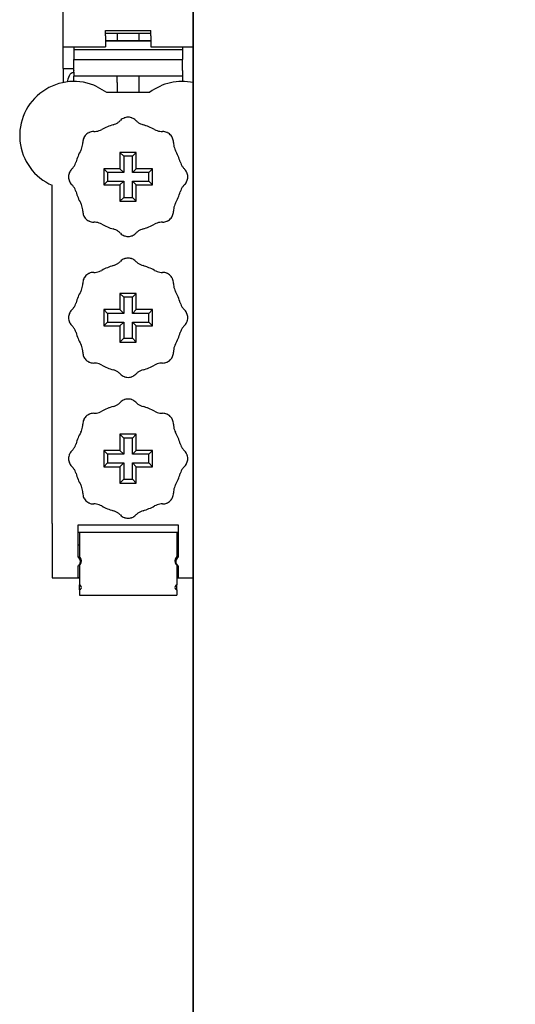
# Model space of a CAD drawing. Extents: x 213 to 948, y 153 to 704.
# Tile 15 of 62: x 437 to 446, y 278 to 296. Entities that reach past the tile are written whole.
import ezdxf

# ---------------------------------------------------------------- set-up
doc = ezdxf.new("R2010")
doc.units = 0
doc.header["$LTSCALE"] = 65.395
doc.header["$MEASUREMENT"] = 0
doc.layers.get('0').update_dxf_attribs({"linetype": 'CONTINUOUS'})
for name, color, linetype in [('133-357613_DXF_DIMENSION', 7, 'CONTINUOUS'), ('133-358092_DXF_CONTINUOUS_LINE', 7, 'CONTINUOUS'), ('59-273163_DXF_CONTINUOUS_LINE', 7, 'CONTINUOUS'), ('59-273165_DXF_CONTINUOUS_LINE', 7, 'CONTINUOUS'), ('59-273170_DXF_CONTINUOUS_LINE', 7, 'CONTINUOUS')]:
    doc.layers.add(name, color=color, linetype=linetype)
doc.styles.get("Standard").update_dxf_attribs({"font": 'txt', "width": 0.7})
doc.dimstyles.get("Standard").update_dxf_attribs({"dimtxt": 0.18, "dimasz": 0.18, "dimexe": 0.18, "dimexo": 0.0625, "dimgap": 0.09, "dimtad": 0, "dimtih": 1, "dimtoh": 1, "dimdec": 4, "dimzin": 0, "dimdsep": 46, "dimtxsty": 'Standard', "dimcen": 0.09, "dimadec": 0, "dimazin": 0, "dimtfac": 1, "dimtdec": 4, "dimtofl": 0, "dimtmove": 0, "dimatfit": 3, "dimfxl": 1, "dimtolj": 1, "dimtzin": 0, "dimarcsym": 0})

# ---------------------------------------------------------------- blocks, each defined once
blk = doc.blocks.new('_FILLED')
at = {"color": 0, "linetype": 'ByBlock'}
blk.add_solid([(0, 0), (-1, 0.1429), (-1, -0.1429)], dxfattribs=at)
blk = doc.blocks.new('*D1')
at = {"layer": '133-357613_DXF_DIMENSION', "color": 2, "linetype": 'Continuous', "transparency": 16777216}
for p, q in [((440.364, 311.435), (440.364, 321.933)), ((472.904, 277.935), (472.904, 321.933)), ((440.364, 319.933), (456.634, 319.933)), ((472.904, 319.933), (456.634, 319.933))]:
    blk.add_line(p, q, dxfattribs=at)
at = {"layer": '133-357613_DXF_DIMENSION', "color": 2, "linetype": 'Continuous', "transparency": 16777216, "xscale": 3.5, "yscale": 3.5, "zscale": 3.5, "rotation": 180}
blk.add_blockref('_FILLED', (440.364, 319.933), dxfattribs=at)
at = {"layer": '133-357613_DXF_DIMENSION', "color": 2, "linetype": 'Continuous', "transparency": 16777216, "xscale": 3.5, "yscale": 3.5, "zscale": 3.5}
blk.add_blockref('_FILLED', (472.904, 319.933), dxfattribs=at)
at = {"layer": '133-357613_DXF_DIMENSION', "color": 5, "linetype": 'Continuous', "transparency": 16777216, "width": 0.7}
blk.add_text('162.7', height=2.5, dxfattribs=at).set_placement((452.259, 320.558))

msp = doc.modelspace()

# ---------------------------------------------------------------- linework, layer by layer
at = {"layer": '133-358092_DXF_CONTINUOUS_LINE', "color": 3, "linetype": 'Continuous'}
for p, q in [((440.1636, 178.57483), (440.1636, 308.57483)), ((440.1636, 308.57483), (440.1636, 178.57483))]:
    msp.add_line(p, q, dxfattribs=at)
at = {"layer": '59-273163_DXF_CONTINUOUS_LINE', "color": 7, "linetype": 'Continuous'}
for p, q in [((438.8136, 293.62483), (438.88359, 293.55484)), ((439.1136, 293.62483), (438.8136, 293.62483)), ((438.8136, 293.62483), (438.8136, 293.32483)), ((438.88359, 293.55484), (438.88359, 293.25484)), ((439.04361, 293.55484), (438.88359, 293.55484)), ((439.1136, 293.62483), (439.04361, 293.55484)), ((439.04361, 293.25484), (439.04361, 293.55484)), ((439.1136, 293.32483), (439.1136, 293.62483)), ((438.5136, 293.32483), (438.58359, 293.25484)), ((438.8136, 293.32483), (438.5136, 293.32483)), ((438.5136, 293.32483), (438.5136, 293.02483)), ((438.8136, 293.32483), (438.88359, 293.25484)), ((439.1136, 293.32483), (439.04361, 293.25484)), ((439.4136, 293.32483), (439.1136, 293.32483)), ((439.4136, 293.32483), (439.34361, 293.25484)), ((439.4136, 293.02483), (439.4136, 293.32483)), ((438.5136, 293.02483), (438.58359, 293.09482)), ((438.58359, 293.25484), (438.58359, 293.09482)), ((438.88359, 293.25484), (438.58359, 293.25484)), ((438.58359, 293.09482), (438.88359, 293.09482)), ((438.8136, 293.02483), (438.88359, 293.09482)), ((438.88359, 293.09482), (438.88359, 292.79482)), ((439.34361, 293.25484), (439.04361, 293.25484)), ((439.04361, 293.09482), (439.34361, 293.09482)), ((439.04361, 292.79482), (439.04361, 293.09482)), ((439.1136, 293.02483), (439.04361, 293.09482)), ((439.34361, 293.09482), (439.34361, 293.25484)), ((439.4136, 293.02483), (439.34361, 293.09482)), ((438.5136, 293.02483), (438.8136, 293.02483)), ((438.8136, 293.02483), (438.8136, 292.72483)), ((439.1136, 292.72483), (439.1136, 293.02483)), ((439.1136, 293.02483), (439.4136, 293.02483)), ((438.8136, 292.72483), (438.88359, 292.79482)), ((438.8136, 292.72483), (439.1136, 292.72483)), ((438.88359, 292.79482), (439.04361, 292.79482)), ((439.1136, 292.72483), (439.04361, 292.79482)), ((438.8136, 291.02483), (438.88359, 290.95484)), ((439.1136, 291.02483), (438.8136, 291.02483)), ((438.8136, 291.02483), (438.8136, 290.72483)), ((438.88359, 290.95484), (438.88359, 290.65484)), ((439.04361, 290.95484), (438.88359, 290.95484)), ((439.1136, 291.02483), (439.04361, 290.95484)), ((439.04361, 290.65484), (439.04361, 290.95484)), ((439.1136, 290.72483), (439.1136, 291.02483)), ((438.5136, 290.72483), (438.58359, 290.65484)), ((438.8136, 290.72483), (438.5136, 290.72483)), ((438.5136, 290.72483), (438.5136, 290.42483)), ((438.8136, 290.72483), (438.88359, 290.65484)), ((439.1136, 290.72483), (439.04361, 290.65484)), ((439.4136, 290.72483), (439.1136, 290.72483)), ((439.4136, 290.72483), (439.34361, 290.65484)), ((439.4136, 290.42483), (439.4136, 290.72483)), ((438.58359, 290.65484), (438.58359, 290.49482)), ((438.88359, 290.65484), (438.58359, 290.65484)), ((439.34361, 290.65484), (439.04361, 290.65484)), ((439.34361, 290.49482), (439.34361, 290.65484)), ((438.5136, 290.42483), (438.58359, 290.49482)), ((438.5136, 290.42483), (438.8136, 290.42483)), ((438.58359, 290.49482), (438.88359, 290.49482)), ((438.8136, 290.42483), (438.88359, 290.49482)), ((438.8136, 290.42483), (438.8136, 290.12483)), ((438.88359, 290.49482), (438.88359, 290.19482)), ((439.04361, 290.49482), (439.34361, 290.49482)), ((439.04361, 290.19482), (439.04361, 290.49482)), ((439.1136, 290.42483), (439.04361, 290.49482)), ((439.1136, 290.12483), (439.1136, 290.42483)), ((439.1136, 290.42483), (439.4136, 290.42483)), ((439.4136, 290.42483), (439.34361, 290.49482)), ((438.8136, 290.12483), (438.88359, 290.19482)), ((438.88359, 290.19482), (439.04361, 290.19482)), ((439.1136, 290.12483), (439.04361, 290.19482)), ((438.8136, 290.12483), (439.1136, 290.12483)), ((438.8136, 288.42483), (438.88359, 288.35484)), ((439.1136, 288.42483), (438.8136, 288.42483)), ((438.8136, 288.42483), (438.8136, 288.12483)), ((439.1136, 288.42483), (439.04361, 288.35484)), ((439.1136, 288.12483), (439.1136, 288.42483)), ((438.88359, 288.35484), (438.88359, 288.05484)), ((439.04361, 288.35484), (438.88359, 288.35484)), ((439.04361, 288.05484), (439.04361, 288.35484)), ((438.5136, 288.12483), (438.58359, 288.05484)), ((438.8136, 288.12483), (438.5136, 288.12483)), ((438.5136, 288.12483), (438.5136, 287.82483)), ((438.58359, 288.05484), (438.58359, 287.89482)), ((438.88359, 288.05484), (438.58359, 288.05484)), ((438.8136, 288.12483), (438.88359, 288.05484)), ((439.1136, 288.12483), (439.04361, 288.05484)), ((439.34361, 288.05484), (439.04361, 288.05484)), ((439.4136, 288.12483), (439.1136, 288.12483)), ((439.4136, 288.12483), (439.34361, 288.05484)), ((439.34361, 287.89482), (439.34361, 288.05484)), ((439.4136, 287.82483), (439.4136, 288.12483)), ((438.5136, 287.82483), (438.58359, 287.89482)), ((438.5136, 287.82483), (438.8136, 287.82483)), ((438.58359, 287.89482), (438.88359, 287.89482)), ((438.8136, 287.82483), (438.88359, 287.89482)), ((438.8136, 287.82483), (438.8136, 287.52483)), ((438.88359, 287.89482), (438.88359, 287.59482)), ((439.04361, 287.89482), (439.34361, 287.89482)), ((439.04361, 287.59482), (439.04361, 287.89482)), ((439.1136, 287.82483), (439.04361, 287.89482)), ((439.1136, 287.52483), (439.1136, 287.82483)), ((439.1136, 287.82483), (439.4136, 287.82483)), ((439.4136, 287.82483), (439.34361, 287.89482)), ((438.8136, 287.52483), (438.88359, 287.59482)), ((438.8136, 287.52483), (439.1136, 287.52483)), ((438.88359, 287.59482), (439.04361, 287.59482)), ((439.1136, 287.52483), (439.04361, 287.59482))]:
    msp.add_line(p, q, dxfattribs=at)
for centre, radius, start, end in [((438.60653, 294.42483), 0.3, 295.81846, 305.696943), ((438.60653, 294.42483), 0.3, 305.696943, 315.572996), ((438.9636, 294.07483), 0.2, 122.55156, 135.572996), ((438.9636, 294.07483), 0.2, 111.69753, 122.55155), ((438.9636, 294.07483), 0.2, 111.697641, 122.55156), ((438.9636, 294.07483), 0.2, 109.531166, 111.69753), ((438.9636, 294.07483), 0.2, 109.531168, 111.697641), ((438.9636, 294.07483), 0.2, 107.930339, 109.531166), ((438.9636, 294.07483), 0.2, 107.930417, 109.531168), ((438.9636, 294.07483), 0.2, 96.509588, 107.930339), ((438.9636, 294.07483), 0.2, 96.509602, 107.930417), ((438.9636, 294.07483), 0.2, 83.490445, 96.509588), ((438.9636, 294.07483), 0.2, 83.49043, 96.509602), ((438.9636, 294.07483), 0.2, 72.169748, 83.490445), ((438.9636, 294.07483), 0.2, 72.169666, 83.49043), ((438.9636, 294.07483), 0.2, 70.468847, 72.169748), ((438.9636, 294.07483), 0.2, 70.468845, 72.169666), ((438.9636, 294.07483), 0.2, 68.184726, 70.468847), ((438.9636, 294.07483), 0.2, 68.18461, 70.468845), ((438.9636, 294.07483), 0.2, 57.448466, 68.18461), ((438.9636, 294.07483), 0.2, 44.427004, 57.448477), ((438.9636, 294.07483), 0.2, 44.427004, 57.448466), ((439.32067, 294.42483), 0.3, 224.427004, 234.303049), ((439.32067, 294.42483), 0.3, 224.427004, 234.303057), ((439.32067, 294.42483), 0.3, 234.303049, 244.181547), ((439.32067, 294.42483), 0.3, 234.303057, 244.18154), ((438.3272, 293.81123), 0.2, 115.468847, 117.169748), ((438.3272, 293.81123), 0.2, 115.468845, 117.169666), ((438.3272, 293.81123), 0.2, 113.184725, 115.468847), ((438.3272, 293.81123), 0.2, 113.18461, 115.468845), ((438.3272, 293.81123), 0.2, 102.448477, 113.184725), ((438.3272, 293.81123), 0.2, 102.448466, 113.18461), ((438.3272, 293.81123), 0.2, 89.427004, 102.448477), ((438.3272, 293.81123), 0.2, 89.427004, 102.448466), ((438.33221, 294.3112), 0.3, 269.427004, 279.303049), ((438.33221, 294.3112), 0.3, 269.427004, 279.303057), ((438.33221, 294.3112), 0.3, 279.303049, 289.181547), ((438.33221, 294.3112), 0.3, 279.303057, 289.18154), ((438.33221, 294.3112), 0.3, 289.181547, 299.057631), ((438.33221, 294.3112), 0.3, 289.18154, 299.057631), ((438.9636, 293.17483), 1, 112.499995, 119.057631), ((438.9636, 293.17483), 1, 112.499995, 119.057631), ((438.9636, 293.17483), 1, 105.942369, 112.499995), ((438.60653, 294.42483), 0.3, 285.942369, 295.81846), ((439.32067, 294.42483), 0.3, 244.181547, 254.057631), ((439.32067, 294.42483), 0.3, 244.18154, 254.057631), ((438.9636, 293.17483), 1, 67.499845, 74.057631), ((438.9636, 293.17483), 1, 67.499846, 74.057631), ((438.9636, 293.17483), 1, 60.942369, 67.499845), ((438.9636, 293.17483), 1, 60.942369, 67.499846), ((439.595, 294.3112), 0.3, 240.942369, 250.81846), ((439.595, 294.3112), 0.3, 250.81846, 260.696943), ((439.595, 294.3112), 0.3, 260.696943, 270.572996), ((439.6, 293.81123), 0.2, 77.55155, 90.572996), ((439.6, 293.81123), 0.2, 77.55156, 90.572996), ((439.6, 293.81123), 0.2, 66.697529, 77.55155), ((439.6, 293.81123), 0.2, 66.69764, 77.55156), ((439.6, 293.81123), 0.2, 64.531166, 66.697529), ((439.6, 293.81123), 0.2, 64.531168, 66.69764), ((439.6, 293.81123), 0.2, 62.930417, 64.531168), ((437.82723, 293.80623), 0.3, 350.696943, 0.572996), ((438.3272, 293.81123), 0.2, 167.55156, 180.572996), ((438.3272, 293.81123), 0.2, 156.697529, 167.55155), ((438.3272, 293.81123), 0.2, 156.69764, 167.55156), ((438.3272, 293.81123), 0.2, 154.531168, 156.69764), ((438.3272, 293.81123), 0.2, 152.930417, 154.531168), ((438.3272, 293.81123), 0.2, 141.509602, 152.930417), ((438.3272, 293.81123), 0.2, 128.49043, 141.509602), ((438.3272, 293.81123), 0.2, 117.169666, 128.49043), ((439.6, 293.81123), 0.2, 51.509602, 62.930417), ((439.6, 293.81123), 0.2, 38.490445, 51.509588), ((439.6, 293.81123), 0.2, 38.49043, 51.509602), ((439.6, 293.81123), 0.2, 27.169748, 38.490445), ((439.6, 293.81123), 0.2, 27.169666, 38.49043), ((439.6, 293.81123), 0.2, 25.468847, 27.169748), ((439.6, 293.81123), 0.2, 25.468845, 27.169666), ((439.6, 293.81123), 0.2, 23.18461, 25.468845), ((439.6, 293.81123), 0.2, 12.448466, 23.18461), ((439.6, 293.81123), 0.2, 359.427004, 12.448477), ((439.6, 293.81123), 0.2, 359.427004, 12.448466), ((440.09997, 293.80623), 0.3, 179.427004, 189.303049), ((440.09997, 293.80623), 0.3, 179.427004, 189.303057), ((438.9636, 293.17483), 1, 150.942369, 157.500005), ((437.82723, 293.80623), 0.3, 330.942369, 340.81846), ((437.82723, 293.80623), 0.3, 340.81846, 350.696943), ((440.09997, 293.80623), 0.3, 189.303049, 199.181547), ((440.09997, 293.80623), 0.3, 189.303057, 199.18154), ((440.09997, 293.80623), 0.3, 199.181547, 209.057631), ((440.09997, 293.80623), 0.3, 199.18154, 209.057631), ((438.9636, 293.17483), 1, 22.500551, 29.057631), ((438.9636, 293.17483), 1, 22.500549, 29.057631), ((437.7136, 293.5319), 0.3, 334.181547, 344.057631), ((437.7136, 293.5319), 0.3, 334.18154, 344.057631), ((438.9636, 293.17483), 1, 157.500005, 164.057631), ((438.9636, 293.17483), 1, 15.942369, 22.500551), ((438.9636, 293.17483), 1, 15.942369, 22.500549), ((440.2136, 293.5319), 0.3, 195.942369, 205.81846), ((438.0636, 293.17483), 0.2, 147.448466, 158.18461), ((438.0636, 293.17483), 0.2, 134.427004, 147.448466), ((437.7136, 293.5319), 0.3, 314.427004, 324.303049), ((437.7136, 293.5319), 0.3, 314.427004, 324.303057), ((437.7136, 293.5319), 0.3, 324.303049, 334.181547), ((437.7136, 293.5319), 0.3, 324.303057, 334.18154), ((440.2136, 293.5319), 0.3, 205.81846, 215.696943), ((440.2136, 293.5319), 0.3, 215.696943, 225.572996), ((439.8636, 293.17483), 0.2, 32.55155, 45.572996), ((439.8636, 293.17483), 0.2, 32.55156, 45.572996), ((439.8636, 293.17483), 0.2, 21.69753, 32.55155), ((439.8636, 293.17483), 0.2, 21.697641, 32.55156), ((438.0636, 293.17483), 0.2, 173.49043, 186.509602), ((438.0636, 293.17483), 0.2, 162.169666, 173.49043), ((438.0636, 293.17483), 0.2, 186.509602, 197.930417), ((438.0636, 293.17483), 0.2, 160.468845, 162.169666), ((438.0636, 293.17483), 0.2, 197.930417, 199.531168), ((438.0636, 293.17483), 0.2, 158.184726, 160.468847), ((438.0636, 293.17483), 0.2, 158.18461, 160.468845), ((438.0636, 293.17483), 0.2, 199.531166, 201.69753), ((438.0636, 293.17483), 0.2, 199.531168, 201.697641), ((438.0636, 293.17483), 0.2, 201.697641, 212.55156), ((439.8636, 293.17483), 0.2, 327.448466, 338.18461), ((439.8636, 293.17483), 0.2, 338.184726, 340.468847), ((439.8636, 293.17483), 0.2, 338.18461, 340.468845), ((439.8636, 293.17483), 0.2, 19.531166, 21.69753), ((439.8636, 293.17483), 0.2, 19.531168, 21.697641), ((439.8636, 293.17483), 0.2, 17.930339, 19.531166), ((439.8636, 293.17483), 0.2, 17.930417, 19.531168), ((439.8636, 293.17483), 0.2, 340.468847, 342.169748), ((439.8636, 293.17483), 0.2, 340.468845, 342.169666), ((439.8636, 293.17483), 0.2, 6.509588, 17.930339), ((439.8636, 293.17483), 0.2, 6.509602, 17.930417), ((439.8636, 293.17483), 0.2, 342.169748, 353.490445), ((439.8636, 293.17483), 0.2, 342.169666, 353.49043), ((439.8636, 293.17483), 0.2, 353.490445, 6.509588), ((439.8636, 293.17483), 0.2, 353.49043, 6.509602), ((438.0636, 293.17483), 0.2, 212.55156, 225.572996), ((437.7136, 292.81776), 0.3, 35.696943, 45.572996), ((437.7136, 292.81776), 0.3, 25.81846, 35.696943), ((437.7136, 292.81776), 0.3, 15.942369, 25.81846), ((440.2136, 292.81776), 0.3, 154.181547, 164.057631), ((440.2136, 292.81776), 0.3, 154.18154, 164.057631), ((440.2136, 292.81776), 0.3, 144.303049, 154.181547), ((440.2136, 292.81776), 0.3, 144.303057, 154.18154), ((440.2136, 292.81776), 0.3, 134.427004, 144.303049), ((440.2136, 292.81776), 0.3, 134.427004, 144.303057), ((439.8636, 293.17483), 0.2, 314.427004, 327.448466), ((438.9636, 293.17483), 1, 195.942369, 202.500157), ((438.9636, 293.17483), 1, 202.500157, 209.057631), ((438.9636, 293.17483), 1, 330.942369, 337.405487), ((438.9636, 293.17483), 1, 330.942369, 337.40339), ((438.9636, 293.17483), 1, 337.40339, 344.057631), ((438.9636, 293.17483), 1, 337.405487, 344.057631), ((437.82723, 292.54344), 0.3, 19.181547, 29.057631), ((437.82723, 292.54344), 0.3, 19.18154, 29.057631), ((437.82723, 292.54344), 0.3, 9.303049, 19.181547), ((437.82723, 292.54344), 0.3, 9.303057, 19.18154), ((437.82723, 292.54344), 0.3, 359.427004, 9.303049), ((437.82723, 292.54344), 0.3, 359.427004, 9.303057), ((438.3272, 292.53844), 0.2, 179.427004, 192.448466), ((439.6, 292.53844), 0.2, 347.55156, 0.572996), ((440.09997, 292.54344), 0.3, 170.696943, 180.572996), ((440.09997, 292.54344), 0.3, 160.81846, 170.696943), ((440.09997, 292.54344), 0.3, 150.942369, 160.81846), ((438.3272, 292.53844), 0.2, 192.448466, 203.18461), ((438.3272, 292.53844), 0.2, 203.18461, 205.468845), ((438.3272, 292.53844), 0.2, 205.468845, 207.169666), ((438.3272, 292.53844), 0.2, 207.169666, 218.49043), ((438.3272, 292.53844), 0.2, 218.49043, 231.509602), ((438.3272, 292.53844), 0.2, 231.509602, 242.930417), ((438.3272, 292.53844), 0.2, 242.930417, 244.531168), ((438.3272, 292.53844), 0.2, 244.531168, 246.69764), ((439.6, 292.53844), 0.2, 293.184725, 295.468847), ((439.6, 292.53844), 0.2, 293.18461, 295.468845), ((439.6, 292.53844), 0.2, 295.468845, 297.169666), ((439.6, 292.53844), 0.2, 297.169666, 308.49043), ((439.6, 292.53844), 0.2, 308.490445, 321.509588), ((439.6, 292.53844), 0.2, 308.49043, 321.509602), ((439.6, 292.53844), 0.2, 321.509602, 332.930417), ((439.6, 292.53844), 0.2, 332.930338, 334.531166), ((439.6, 292.53844), 0.2, 332.930417, 334.531168), ((439.6, 292.53844), 0.2, 334.531166, 336.697529), ((439.6, 292.53844), 0.2, 334.531168, 336.69764), ((439.6, 292.53844), 0.2, 336.697529, 347.55155), ((439.6, 292.53844), 0.2, 336.69764, 347.55156), ((438.3272, 292.53844), 0.2, 246.69764, 257.55156), ((438.3272, 292.53844), 0.2, 257.55156, 270.572996), ((438.33221, 292.03846), 0.3, 80.696943, 90.572996), ((438.33221, 292.03846), 0.3, 70.81846, 80.696943), ((438.33221, 292.03846), 0.3, 60.942369, 70.81846), ((438.9636, 293.17483), 1, 240.942369, 247.499479), ((438.9636, 293.17483), 1, 240.942369, 247.499481), ((438.9636, 293.17483), 1, 247.499481, 254.057631), ((438.60653, 291.92483), 0.3, 64.181547, 74.057631), ((438.60653, 291.92483), 0.3, 64.18154, 74.057631), ((438.60653, 291.92483), 0.3, 54.303049, 64.181547), ((438.60653, 291.92483), 0.3, 54.303057, 64.18154), ((439.32067, 291.92483), 0.3, 115.81846, 125.696943), ((439.32067, 291.92483), 0.3, 105.942369, 115.81846), ((438.9636, 293.17483), 1, 285.942369, 292.596544), ((438.9636, 293.17483), 1, 285.942369, 292.59445), ((438.9636, 293.17483), 1, 292.596544, 299.057631), ((439.595, 292.03846), 0.3, 109.181547, 119.057631), ((439.595, 292.03846), 0.3, 109.18154, 119.057631), ((439.595, 292.03846), 0.3, 99.303049, 109.181547), ((439.595, 292.03846), 0.3, 99.303057, 109.18154), ((439.595, 292.03846), 0.3, 89.427004, 99.303049), ((439.595, 292.03846), 0.3, 89.427004, 99.303057), ((439.6, 292.53844), 0.2, 269.427004, 282.448466), ((439.6, 292.53844), 0.2, 282.448466, 293.18461), ((438.60653, 291.92483), 0.3, 44.427004, 54.303049), ((438.60653, 291.92483), 0.3, 44.427004, 54.303057), ((438.9636, 292.27483), 0.2, 224.427004, 237.448466), ((438.9636, 292.27483), 0.2, 237.448466, 248.18461), ((438.9636, 292.27483), 0.2, 248.18461, 250.468845), ((438.9636, 292.27483), 0.2, 250.468845, 252.169666), ((438.9636, 292.27483), 0.2, 252.169666, 263.49043), ((438.9636, 292.27483), 0.2, 263.490445, 276.509588), ((438.9636, 292.27483), 0.2, 263.49043, 276.509602), ((438.9636, 292.27483), 0.2, 276.509588, 287.930339), ((438.9636, 292.27483), 0.2, 276.509602, 287.930417), ((438.9636, 292.27483), 0.2, 287.930339, 289.531166), ((438.9636, 292.27483), 0.2, 287.930417, 289.531168), ((438.9636, 292.27483), 0.2, 289.531166, 291.69753), ((438.9636, 292.27483), 0.2, 289.531168, 291.697641), ((438.9636, 292.27483), 0.2, 291.69753, 302.55155), ((438.9636, 292.27483), 0.2, 291.697641, 302.55156), ((438.9636, 292.27483), 0.2, 302.55155, 315.572996), ((438.9636, 292.27483), 0.2, 302.55156, 315.572996), ((439.32067, 291.92483), 0.3, 125.696943, 135.572996), ((438.9636, 291.47483), 0.2, 122.55156, 135.572996), ((438.9636, 291.47483), 0.2, 111.697641, 122.55156), ((438.9636, 291.47483), 0.2, 109.531166, 111.69753), ((438.9636, 291.47483), 0.2, 109.531168, 111.697641), ((438.9636, 291.47483), 0.2, 107.930339, 109.531166), ((438.9636, 291.47483), 0.2, 107.930417, 109.531168), ((438.9636, 291.47483), 0.2, 96.509588, 107.930339), ((438.9636, 291.47483), 0.2, 96.509602, 107.930417), ((438.9636, 291.47483), 0.2, 83.490445, 96.509588), ((438.9636, 291.47483), 0.2, 83.49043, 96.509602), ((438.9636, 291.47483), 0.2, 72.169748, 83.490445), ((438.9636, 291.47483), 0.2, 72.169666, 83.49043), ((438.9636, 291.47483), 0.2, 70.468847, 72.169748), ((438.9636, 291.47483), 0.2, 70.468845, 72.169666), ((438.9636, 291.47483), 0.2, 68.184726, 70.468847), ((438.9636, 291.47483), 0.2, 68.18461, 70.468845), ((438.9636, 291.47483), 0.2, 57.448466, 68.18461), ((438.9636, 291.47483), 0.2, 44.427004, 57.448477), ((438.9636, 291.47483), 0.2, 44.427004, 57.448466), ((438.33221, 291.7112), 0.3, 289.181547, 299.057631), ((438.33221, 291.7112), 0.3, 289.18154, 299.057631), ((438.9636, 290.57483), 1, 112.499995, 119.057631), ((438.9636, 290.57483), 1, 112.499995, 119.057631), ((438.9636, 290.57483), 1, 105.942369, 112.499995), ((438.60653, 291.82483), 0.3, 285.942369, 295.81846), ((438.60653, 291.82483), 0.3, 295.81846, 305.696943), ((438.60653, 291.82483), 0.3, 305.696943, 315.572996), ((439.32067, 291.82483), 0.3, 224.427004, 234.303049), ((439.32067, 291.82483), 0.3, 224.427004, 234.303057), ((439.32067, 291.82483), 0.3, 234.303049, 244.181547), ((439.32067, 291.82483), 0.3, 234.303057, 244.18154), ((439.32067, 291.82483), 0.3, 244.181547, 254.057631), ((439.32067, 291.82483), 0.3, 244.18154, 254.057631), ((438.9636, 290.57483), 1, 67.499845, 74.057631), ((438.9636, 290.57483), 1, 67.499846, 74.057631), ((438.9636, 290.57483), 1, 60.942369, 67.499845), ((438.9636, 290.57483), 1, 60.942369, 67.499846), ((439.595, 291.7112), 0.3, 240.942369, 250.81846), ((438.3272, 291.21123), 0.2, 156.697529, 167.55155), ((438.3272, 291.21123), 0.2, 156.69764, 167.55156), ((438.3272, 291.21123), 0.2, 154.531168, 156.69764), ((438.3272, 291.21123), 0.2, 152.930417, 154.531168), ((438.3272, 291.21123), 0.2, 141.509602, 152.930417), ((438.3272, 291.21123), 0.2, 128.49043, 141.509602), ((438.3272, 291.21123), 0.2, 117.169666, 128.49043), ((438.3272, 291.21123), 0.2, 115.468847, 117.169748), ((438.3272, 291.21123), 0.2, 115.468845, 117.169666), ((438.3272, 291.21123), 0.2, 113.184725, 115.468847), ((438.3272, 291.21123), 0.2, 113.18461, 115.468845), ((438.3272, 291.21123), 0.2, 102.448466, 113.18461), ((438.3272, 291.21123), 0.2, 89.427004, 102.448477), ((438.3272, 291.21123), 0.2, 89.427004, 102.448466), ((438.33221, 291.7112), 0.3, 269.427004, 279.303049), ((438.33221, 291.7112), 0.3, 269.427004, 279.303057), ((438.33221, 291.7112), 0.3, 279.303049, 289.181547), ((438.33221, 291.7112), 0.3, 279.303057, 289.18154), ((439.595, 291.7112), 0.3, 250.81846, 260.696943), ((439.595, 291.7112), 0.3, 260.696943, 270.572996), ((439.6, 291.21123), 0.2, 77.55155, 90.572996), ((439.6, 291.21123), 0.2, 77.55156, 90.572996), ((439.6, 291.21123), 0.2, 66.697529, 77.55155), ((439.6, 291.21123), 0.2, 66.69764, 77.55156), ((439.6, 291.21123), 0.2, 64.531168, 66.69764), ((439.6, 291.21123), 0.2, 62.930417, 64.531168), ((439.6, 291.21123), 0.2, 51.509602, 62.930417), ((439.6, 291.21123), 0.2, 38.490445, 51.509588), ((439.6, 291.21123), 0.2, 38.49043, 51.509602), ((439.6, 291.21123), 0.2, 27.169748, 38.490445), ((439.6, 291.21123), 0.2, 27.169666, 38.49043), ((439.6, 291.21123), 0.2, 25.468847, 27.169748), ((439.6, 291.21123), 0.2, 25.468845, 27.169666), ((439.6, 291.21123), 0.2, 23.18461, 25.468845), ((439.6, 291.21123), 0.2, 12.448466, 23.18461), ((437.82723, 291.20623), 0.3, 330.942369, 340.81846), ((437.82723, 291.20623), 0.3, 340.81846, 350.696943), ((437.82723, 291.20623), 0.3, 350.696943, 0.572996), ((438.3272, 291.21123), 0.2, 167.55156, 180.572996), ((439.6, 291.21123), 0.2, 359.427004, 12.448477), ((439.6, 291.21123), 0.2, 359.427004, 12.448466), ((440.09997, 291.20623), 0.3, 179.427004, 189.303049), ((440.09997, 291.20623), 0.3, 179.427004, 189.303057), ((440.09997, 291.20623), 0.3, 189.303049, 199.181547), ((440.09997, 291.20623), 0.3, 189.303057, 199.18154), ((440.09997, 291.20623), 0.3, 199.181547, 209.057631), ((440.09997, 291.20623), 0.3, 199.18154, 209.057631), ((438.9636, 290.57483), 1, 157.500005, 164.057631), ((438.9636, 290.57483), 1, 150.942369, 157.500005), ((438.9636, 290.57483), 1, 22.500551, 29.057631), ((438.9636, 290.57483), 1, 22.500549, 29.057631), ((438.9636, 290.57483), 1, 15.942369, 22.500551), ((438.9636, 290.57483), 1, 15.942369, 22.500549), ((437.7136, 290.9319), 0.3, 314.427004, 324.303049), ((437.7136, 290.9319), 0.3, 314.427004, 324.303057), ((437.7136, 290.9319), 0.3, 324.303049, 334.181547), ((437.7136, 290.9319), 0.3, 324.303057, 334.18154), ((437.7136, 290.9319), 0.3, 334.181547, 344.057631), ((437.7136, 290.9319), 0.3, 334.18154, 344.057631), ((440.2136, 290.9319), 0.3, 195.942369, 205.81846), ((440.2136, 290.9319), 0.3, 205.81846, 215.696943), ((440.2136, 290.9319), 0.3, 215.696943, 225.572996), ((438.0636, 290.57483), 0.2, 173.49043, 186.509602), ((438.0636, 290.57483), 0.2, 162.169666, 173.49043), ((438.0636, 290.57483), 0.2, 186.509602, 197.930417), ((438.0636, 290.57483), 0.2, 160.468845, 162.169666), ((438.0636, 290.57483), 0.2, 158.184726, 160.468847), ((438.0636, 290.57483), 0.2, 158.18461, 160.468845), ((438.0636, 290.57483), 0.2, 147.448466, 158.18461), ((438.0636, 290.57483), 0.2, 134.427004, 147.448466), ((439.8636, 290.57483), 0.2, 32.55155, 45.572996), ((439.8636, 290.57483), 0.2, 32.55156, 45.572996), ((439.8636, 290.57483), 0.2, 21.69753, 32.55155), ((439.8636, 290.57483), 0.2, 21.697641, 32.55156), ((439.8636, 290.57483), 0.2, 19.531166, 21.69753), ((439.8636, 290.57483), 0.2, 19.531168, 21.697641), ((439.8636, 290.57483), 0.2, 17.930339, 19.531166), ((439.8636, 290.57483), 0.2, 17.930417, 19.531168), ((439.8636, 290.57483), 0.2, 6.509588, 17.930339), ((439.8636, 290.57483), 0.2, 6.509602, 17.930417), ((439.8636, 290.57483), 0.2, 342.169748, 353.490445), ((439.8636, 290.57483), 0.2, 342.169666, 353.49043), ((439.8636, 290.57483), 0.2, 353.490445, 6.509588), ((439.8636, 290.57483), 0.2, 353.49043, 6.509602), ((438.0636, 290.57483), 0.2, 197.930417, 199.531168), ((438.0636, 290.57483), 0.2, 199.531166, 201.69753), ((438.0636, 290.57483), 0.2, 199.531168, 201.697641), ((438.0636, 290.57483), 0.2, 201.697641, 212.55156), ((438.0636, 290.57483), 0.2, 212.55156, 225.572996), ((437.7136, 290.21776), 0.3, 35.696943, 45.572996), ((437.7136, 290.21776), 0.3, 25.81846, 35.696943), ((440.2136, 290.21776), 0.3, 144.303049, 154.181547), ((440.2136, 290.21776), 0.3, 144.303057, 154.18154), ((440.2136, 290.21776), 0.3, 134.427004, 144.303049), ((440.2136, 290.21776), 0.3, 134.427004, 144.303057), ((439.8636, 290.57483), 0.2, 314.427004, 327.448466), ((439.8636, 290.57483), 0.2, 327.448466, 338.18461), ((439.8636, 290.57483), 0.2, 338.184726, 340.468847), ((439.8636, 290.57483), 0.2, 338.18461, 340.468845), ((439.8636, 290.57483), 0.2, 340.468847, 342.169748), ((439.8636, 290.57483), 0.2, 340.468845, 342.169666), ((437.7136, 290.21776), 0.3, 15.942369, 25.81846), ((438.9636, 290.57483), 1, 195.942369, 202.500157), ((438.9636, 290.57483), 1, 202.500157, 209.057631), ((438.9636, 290.57483), 1, 330.942369, 337.405487), ((438.9636, 290.57483), 1, 330.942369, 337.40339), ((438.9636, 290.57483), 1, 337.40339, 344.057631), ((438.9636, 290.57483), 1, 337.405487, 344.057631), ((440.2136, 290.21776), 0.3, 154.181547, 164.057631), ((440.2136, 290.21776), 0.3, 154.18154, 164.057631), ((437.82723, 289.94344), 0.3, 19.181547, 29.057631), ((437.82723, 289.94344), 0.3, 19.18154, 29.057631), ((437.82723, 289.94344), 0.3, 9.303049, 19.181547), ((437.82723, 289.94344), 0.3, 9.303057, 19.18154), ((440.09997, 289.94344), 0.3, 160.81846, 170.696943), ((440.09997, 289.94344), 0.3, 150.942369, 160.81846), ((437.82723, 289.94344), 0.3, 359.427004, 9.303049), ((437.82723, 289.94344), 0.3, 359.427004, 9.303057), ((438.3272, 289.93844), 0.2, 179.427004, 192.448466), ((438.3272, 289.93844), 0.2, 192.448466, 203.18461), ((438.3272, 289.93844), 0.2, 203.18461, 205.468845), ((438.3272, 289.93844), 0.2, 205.468845, 207.169666), ((438.3272, 289.93844), 0.2, 207.169666, 218.49043), ((438.3272, 289.93844), 0.2, 218.49043, 231.509602), ((439.6, 289.93844), 0.2, 308.490445, 321.509588), ((439.6, 289.93844), 0.2, 308.49043, 321.509602), ((439.6, 289.93844), 0.2, 321.509602, 332.930417), ((439.6, 289.93844), 0.2, 332.930338, 334.531166), ((439.6, 289.93844), 0.2, 332.930417, 334.531168), ((439.6, 289.93844), 0.2, 334.531166, 336.697529), ((439.6, 289.93844), 0.2, 334.531168, 336.69764), ((439.6, 289.93844), 0.2, 336.697529, 347.55155), ((439.6, 289.93844), 0.2, 336.69764, 347.55156), ((439.6, 289.93844), 0.2, 347.55156, 0.572996), ((440.09997, 289.94344), 0.3, 170.696943, 180.572996), ((438.3272, 289.93844), 0.2, 231.509602, 242.930417), ((438.3272, 289.93844), 0.2, 242.930417, 244.531168), ((438.3272, 289.93844), 0.2, 244.531168, 246.69764), ((438.3272, 289.93844), 0.2, 246.697529, 257.55155), ((438.3272, 289.93844), 0.2, 246.69764, 257.55156), ((438.3272, 289.93844), 0.2, 257.55156, 270.572996), ((438.33221, 289.43846), 0.3, 80.696943, 90.572996), ((438.33221, 289.43846), 0.3, 70.81846, 80.696943), ((438.33221, 289.43846), 0.3, 60.942369, 70.81846), ((438.9636, 290.57483), 1, 240.942369, 247.499479), ((438.9636, 290.57483), 1, 240.942369, 247.499481), ((438.9636, 290.57483), 1, 247.499481, 254.057631), ((438.9636, 290.57483), 1, 285.942369, 292.596544), ((438.9636, 290.57483), 1, 285.942369, 292.59445), ((438.9636, 290.57483), 1, 292.59445, 299.057631), ((438.9636, 290.57483), 1, 292.596544, 299.057631), ((439.595, 289.43846), 0.3, 109.181547, 119.057631), ((439.595, 289.43846), 0.3, 109.18154, 119.057631), ((439.595, 289.43846), 0.3, 99.303049, 109.181547), ((439.595, 289.43846), 0.3, 99.303057, 109.18154), ((439.595, 289.43846), 0.3, 89.427004, 99.303049), ((439.595, 289.43846), 0.3, 89.427004, 99.303057), ((439.6, 289.93844), 0.2, 269.427004, 282.448466), ((439.6, 289.93844), 0.2, 282.448466, 293.18461), ((439.6, 289.93844), 0.2, 293.184725, 295.468847), ((439.6, 289.93844), 0.2, 293.18461, 295.468845), ((439.6, 289.93844), 0.2, 295.468845, 297.169666), ((439.6, 289.93844), 0.2, 297.169666, 308.49043), ((438.60653, 289.32483), 0.3, 64.181547, 74.057631), ((438.60653, 289.32483), 0.3, 64.18154, 74.057631), ((438.60653, 289.32483), 0.3, 54.303049, 64.181547), ((438.60653, 289.32483), 0.3, 54.303057, 64.18154), ((438.60653, 289.32483), 0.3, 44.427004, 54.303049), ((438.60653, 289.32483), 0.3, 44.427004, 54.303057), ((438.9636, 289.67483), 0.2, 224.427004, 237.448466), ((438.9636, 289.67483), 0.2, 237.448466, 248.18461), ((438.9636, 289.67483), 0.2, 248.18461, 250.468845), ((438.9636, 289.67483), 0.2, 250.468845, 252.169666), ((438.9636, 289.67483), 0.2, 252.169748, 263.490445), ((438.9636, 289.67483), 0.2, 252.169666, 263.49043), ((438.9636, 289.67483), 0.2, 263.490445, 276.509588), ((438.9636, 289.67483), 0.2, 263.49043, 276.509602), ((438.9636, 289.67483), 0.2, 276.509588, 287.930339), ((438.9636, 289.67483), 0.2, 276.509602, 287.930417), ((438.9636, 289.67483), 0.2, 287.930339, 289.531166), ((438.9636, 289.67483), 0.2, 287.930417, 289.531168), ((438.9636, 289.67483), 0.2, 289.531166, 291.69753), ((438.9636, 289.67483), 0.2, 289.531168, 291.697641), ((438.9636, 289.67483), 0.2, 291.69753, 302.55155), ((438.9636, 289.67483), 0.2, 291.697641, 302.55156), ((438.9636, 289.67483), 0.2, 302.55155, 315.572996), ((438.9636, 289.67483), 0.2, 302.55156, 315.572996), ((439.32067, 289.32483), 0.3, 125.696943, 135.572996), ((439.32067, 289.32483), 0.3, 115.81846, 125.696943), ((439.32067, 289.32483), 0.3, 105.942369, 115.81846), ((438.9636, 287.97483), 1, 105.942369, 112.499995), ((438.60653, 289.22483), 0.3, 285.942369, 295.81846), ((438.60653, 289.22483), 0.3, 295.81846, 305.696943), ((438.60653, 289.22483), 0.3, 305.696943, 315.572996), ((438.9636, 288.87483), 0.2, 122.55156, 135.572996), ((438.9636, 288.87483), 0.2, 111.69753, 122.55155), ((438.9636, 288.87483), 0.2, 111.697641, 122.55156), ((438.9636, 288.87483), 0.2, 109.531166, 111.69753), ((438.9636, 288.87483), 0.2, 109.531168, 111.697641), ((438.9636, 288.87483), 0.2, 107.930339, 109.531166), ((438.9636, 288.87483), 0.2, 107.930417, 109.531168), ((438.9636, 288.87483), 0.2, 96.509588, 107.930339), ((438.9636, 288.87483), 0.2, 96.509602, 107.930417), ((438.9636, 288.87483), 0.2, 83.490445, 96.509588), ((438.9636, 288.87483), 0.2, 83.49043, 96.509602), ((438.9636, 288.87483), 0.2, 72.169748, 83.490445), ((438.9636, 288.87483), 0.2, 72.169666, 83.49043), ((438.9636, 288.87483), 0.2, 70.468847, 72.169748), ((438.9636, 288.87483), 0.2, 70.468845, 72.169666), ((438.9636, 288.87483), 0.2, 68.184726, 70.468847), ((438.9636, 288.87483), 0.2, 68.18461, 70.468845), ((438.9636, 288.87483), 0.2, 57.448477, 68.184726), ((438.9636, 288.87483), 0.2, 57.448466, 68.18461), ((438.9636, 288.87483), 0.2, 44.427004, 57.448477), ((438.9636, 288.87483), 0.2, 44.427004, 57.448466), ((439.32067, 289.22483), 0.3, 224.427004, 234.303049), ((439.32067, 289.22483), 0.3, 224.427004, 234.303057), ((439.32067, 289.22483), 0.3, 234.303049, 244.181547), ((439.32067, 289.22483), 0.3, 234.303057, 244.18154), ((439.32067, 289.22483), 0.3, 244.181547, 254.057631), ((439.32067, 289.22483), 0.3, 244.18154, 254.057631), ((438.9636, 287.97483), 1, 67.499845, 74.057631), ((438.9636, 287.97483), 1, 67.499846, 74.057631), ((438.3272, 288.61123), 0.2, 141.509602, 152.930417), ((438.3272, 288.61123), 0.2, 128.49043, 141.509602), ((438.3272, 288.61123), 0.2, 117.169666, 128.49043), ((438.3272, 288.61123), 0.2, 115.468847, 117.169748), ((438.3272, 288.61123), 0.2, 115.468845, 117.169666), ((438.3272, 288.61123), 0.2, 113.184725, 115.468847), ((438.3272, 288.61123), 0.2, 113.18461, 115.468845), ((438.3272, 288.61123), 0.2, 102.448477, 113.184725), ((438.3272, 288.61123), 0.2, 102.448466, 113.18461), ((438.3272, 288.61123), 0.2, 89.427004, 102.448477), ((438.3272, 288.61123), 0.2, 89.427004, 102.448466), ((438.33221, 289.1112), 0.3, 269.427004, 279.303049), ((438.33221, 289.1112), 0.3, 269.427004, 279.303057), ((438.33221, 289.1112), 0.3, 279.303049, 289.181547), ((438.33221, 289.1112), 0.3, 279.303057, 289.18154), ((438.33221, 289.1112), 0.3, 289.181547, 299.057631), ((438.33221, 289.1112), 0.3, 289.18154, 299.057631), ((438.9636, 287.97483), 1, 112.499995, 119.057631), ((438.9636, 287.97483), 1, 112.499995, 119.057631), ((438.9636, 287.97483), 1, 60.942369, 67.499845), ((438.9636, 287.97483), 1, 60.942369, 67.499846), ((439.595, 289.1112), 0.3, 240.942369, 250.81846), ((439.595, 289.1112), 0.3, 250.81846, 260.696943), ((439.595, 289.1112), 0.3, 260.696943, 270.572996), ((439.6, 288.61123), 0.2, 77.55155, 90.572996), ((439.6, 288.61123), 0.2, 77.55156, 90.572996), ((439.6, 288.61123), 0.2, 66.697529, 77.55155), ((439.6, 288.61123), 0.2, 66.69764, 77.55156), ((439.6, 288.61123), 0.2, 64.531166, 66.697529), ((439.6, 288.61123), 0.2, 64.531168, 66.69764), ((439.6, 288.61123), 0.2, 62.930417, 64.531168), ((439.6, 288.61123), 0.2, 51.509602, 62.930417), ((439.6, 288.61123), 0.2, 38.490445, 51.509588), ((439.6, 288.61123), 0.2, 38.49043, 51.509602), ((439.6, 288.61123), 0.2, 27.169748, 38.490445), ((439.6, 288.61123), 0.2, 27.169666, 38.49043), ((437.82723, 288.60623), 0.3, 340.81846, 350.696943), ((437.82723, 288.60623), 0.3, 350.696943, 0.572996), ((438.3272, 288.61123), 0.2, 167.55156, 180.572996), ((438.3272, 288.61123), 0.2, 156.697529, 167.55155), ((438.3272, 288.61123), 0.2, 156.69764, 167.55156), ((438.3272, 288.61123), 0.2, 154.531168, 156.69764), ((438.3272, 288.61123), 0.2, 152.930417, 154.531168), ((439.6, 288.61123), 0.2, 25.468847, 27.169748), ((439.6, 288.61123), 0.2, 25.468845, 27.169666), ((439.6, 288.61123), 0.2, 23.18461, 25.468845), ((439.6, 288.61123), 0.2, 12.448466, 23.18461), ((439.6, 288.61123), 0.2, 359.427004, 12.448477), ((439.6, 288.61123), 0.2, 359.427004, 12.448466), ((440.09997, 288.60623), 0.3, 179.427004, 189.303049), ((440.09997, 288.60623), 0.3, 179.427004, 189.303057), ((440.09997, 288.60623), 0.3, 189.303049, 199.181547), ((440.09997, 288.60623), 0.3, 189.303057, 199.18154), ((438.9636, 287.97483), 1, 150.942369, 157.500005), ((437.82723, 288.60623), 0.3, 330.942369, 340.81846), ((440.09997, 288.60623), 0.3, 199.181547, 209.057631), ((440.09997, 288.60623), 0.3, 199.18154, 209.057631), ((438.9636, 287.97483), 1, 22.500551, 29.057631), ((438.9636, 287.97483), 1, 22.500549, 29.057631), ((437.7136, 288.3319), 0.3, 324.303049, 334.181547), ((437.7136, 288.3319), 0.3, 324.303057, 334.18154), ((437.7136, 288.3319), 0.3, 334.181547, 344.057631), ((437.7136, 288.3319), 0.3, 334.18154, 344.057631), ((438.9636, 287.97483), 1, 157.500005, 164.057631), ((438.9636, 287.97483), 1, 15.942369, 22.500551), ((438.9636, 287.97483), 1, 15.942369, 22.500549), ((440.2136, 288.3319), 0.3, 195.942369, 205.81846), ((440.2136, 288.3319), 0.3, 205.81846, 215.696943), ((438.0636, 287.97483), 0.2, 173.49043, 186.509602), ((438.0636, 287.97483), 0.2, 162.169666, 173.49043), ((438.0636, 287.97483), 0.2, 160.468845, 162.169666), ((438.0636, 287.97483), 0.2, 158.184726, 160.468847), ((438.0636, 287.97483), 0.2, 158.18461, 160.468845), ((438.0636, 287.97483), 0.2, 147.448466, 158.18461), ((438.0636, 287.97483), 0.2, 134.427004, 147.448466), ((437.7136, 288.3319), 0.3, 314.427004, 324.303049), ((437.7136, 288.3319), 0.3, 314.427004, 324.303057), ((440.2136, 288.3319), 0.3, 215.696943, 225.572996), ((439.8636, 287.97483), 0.2, 32.55155, 45.572996), ((439.8636, 287.97483), 0.2, 32.55156, 45.572996), ((439.8636, 287.97483), 0.2, 21.69753, 32.55155), ((439.8636, 287.97483), 0.2, 21.697641, 32.55156), ((439.8636, 287.97483), 0.2, 19.531166, 21.69753), ((439.8636, 287.97483), 0.2, 19.531168, 21.697641), ((439.8636, 287.97483), 0.2, 17.930339, 19.531166), ((439.8636, 287.97483), 0.2, 17.930417, 19.531168), ((439.8636, 287.97483), 0.2, 6.509588, 17.930339), ((439.8636, 287.97483), 0.2, 6.509602, 17.930417), ((439.8636, 287.97483), 0.2, 353.490445, 6.509588), ((439.8636, 287.97483), 0.2, 353.49043, 6.509602), ((438.0636, 287.97483), 0.2, 186.509602, 197.930417), ((438.0636, 287.97483), 0.2, 197.930417, 199.531168), ((438.0636, 287.97483), 0.2, 199.531166, 201.69753), ((438.0636, 287.97483), 0.2, 199.531168, 201.697641), ((438.0636, 287.97483), 0.2, 201.697641, 212.55156), ((438.0636, 287.97483), 0.2, 212.55156, 225.572996), ((437.7136, 287.61776), 0.3, 35.696943, 45.572996), ((440.2136, 287.61776), 0.3, 134.427004, 144.303049), ((440.2136, 287.61776), 0.3, 134.427004, 144.303057), ((439.8636, 287.97483), 0.2, 314.427004, 327.448466), ((439.8636, 287.97483), 0.2, 327.448466, 338.18461), ((439.8636, 287.97483), 0.2, 338.184726, 340.468847), ((439.8636, 287.97483), 0.2, 338.18461, 340.468845), ((439.8636, 287.97483), 0.2, 340.468847, 342.169748), ((439.8636, 287.97483), 0.2, 340.468845, 342.169666), ((439.8636, 287.97483), 0.2, 342.169748, 353.490445), ((439.8636, 287.97483), 0.2, 342.169666, 353.49043), ((437.7136, 287.61776), 0.3, 25.81846, 35.696943), ((437.7136, 287.61776), 0.3, 15.942369, 25.81846), ((438.9636, 287.97483), 1, 195.942369, 202.500157), ((438.9636, 287.97483), 1, 337.40339, 344.057631), ((438.9636, 287.97483), 1, 337.405487, 344.057631), ((440.2136, 287.61776), 0.3, 154.181547, 164.057631), ((440.2136, 287.61776), 0.3, 154.18154, 164.057631), ((440.2136, 287.61776), 0.3, 144.303049, 154.181547), ((440.2136, 287.61776), 0.3, 144.303057, 154.18154), ((438.9636, 287.97483), 1, 202.500157, 209.057631), ((437.82723, 287.34344), 0.3, 19.181547, 29.057631), ((437.82723, 287.34344), 0.3, 19.18154, 29.057631), ((440.09997, 287.34344), 0.3, 150.942369, 160.81846), ((438.9636, 287.97483), 1, 330.942369, 337.405487), ((438.9636, 287.97483), 1, 330.942369, 337.40339), ((437.82723, 287.34344), 0.3, 9.303049, 19.181547), ((437.82723, 287.34344), 0.3, 9.303057, 19.18154), ((437.82723, 287.34344), 0.3, 359.427004, 9.303049), ((437.82723, 287.34344), 0.3, 359.427004, 9.303057), ((438.3272, 287.33844), 0.2, 179.427004, 192.448466), ((438.3272, 287.33844), 0.2, 192.448466, 203.18461), ((439.6, 287.33844), 0.2, 336.697529, 347.55155), ((439.6, 287.33844), 0.2, 336.69764, 347.55156), ((439.6, 287.33844), 0.2, 347.55156, 0.572996), ((440.09997, 287.34344), 0.3, 170.696943, 180.572996), ((440.09997, 287.34344), 0.3, 160.81846, 170.696943), ((438.3272, 287.33844), 0.2, 203.18461, 205.468845), ((438.3272, 287.33844), 0.2, 205.468845, 207.169666), ((438.3272, 287.33844), 0.2, 207.169666, 218.49043), ((438.3272, 287.33844), 0.2, 218.49043, 231.509602), ((438.3272, 287.33844), 0.2, 231.509602, 242.930417), ((438.3272, 287.33844), 0.2, 242.930417, 244.531168), ((438.3272, 287.33844), 0.2, 244.531168, 246.69764), ((438.3272, 287.33844), 0.2, 246.69764, 257.55156), ((438.3272, 287.33844), 0.2, 257.55156, 270.572996), ((438.33221, 286.83846), 0.3, 80.696943, 90.572996), ((438.33221, 286.83846), 0.3, 70.81846, 80.696943), ((438.33221, 286.83846), 0.3, 60.942369, 70.81846), ((438.9636, 287.97483), 1, 240.942369, 247.499481), ((438.9636, 287.97483), 1, 292.596544, 299.057631), ((439.595, 286.83846), 0.3, 109.181547, 119.057631), ((439.595, 286.83846), 0.3, 109.18154, 119.057631), ((439.595, 286.83846), 0.3, 99.303049, 109.181547), ((439.595, 286.83846), 0.3, 99.303057, 109.18154), ((439.595, 286.83846), 0.3, 89.427004, 99.303049), ((439.595, 286.83846), 0.3, 89.427004, 99.303057), ((439.6, 287.33844), 0.2, 269.427004, 282.448466), ((439.6, 287.33844), 0.2, 282.448466, 293.18461), ((439.6, 287.33844), 0.2, 293.184725, 295.468847), ((439.6, 287.33844), 0.2, 293.18461, 295.468845), ((439.6, 287.33844), 0.2, 295.468845, 297.169666), ((439.6, 287.33844), 0.2, 297.169666, 308.49043), ((439.6, 287.33844), 0.2, 308.490445, 321.509588), ((439.6, 287.33844), 0.2, 308.49043, 321.509602), ((439.6, 287.33844), 0.2, 321.509602, 332.930417), ((439.6, 287.33844), 0.2, 332.930338, 334.531166), ((439.6, 287.33844), 0.2, 332.930417, 334.531168), ((439.6, 287.33844), 0.2, 334.531166, 336.697529), ((439.6, 287.33844), 0.2, 334.531168, 336.69764), ((438.9636, 287.97483), 1, 247.499481, 254.057631), ((438.60653, 286.72483), 0.3, 64.181547, 74.057631), ((438.60653, 286.72483), 0.3, 64.18154, 74.057631), ((438.60653, 286.72483), 0.3, 54.303049, 64.181547), ((438.60653, 286.72483), 0.3, 54.303057, 64.18154), ((438.60653, 286.72483), 0.3, 44.427004, 54.303049), ((438.60653, 286.72483), 0.3, 44.427004, 54.303057), ((438.9636, 287.07483), 0.2, 224.427004, 237.448466), ((438.9636, 287.07483), 0.2, 237.448466, 248.18461), ((438.9636, 287.07483), 0.2, 291.69753, 302.55155), ((438.9636, 287.07483), 0.2, 291.697641, 302.55156), ((438.9636, 287.07483), 0.2, 302.55155, 315.572996), ((438.9636, 287.07483), 0.2, 302.55156, 315.572996), ((439.32067, 286.72483), 0.3, 125.696943, 135.572996), ((439.32067, 286.72483), 0.3, 115.81846, 125.696943), ((439.32067, 286.72483), 0.3, 105.942369, 115.81846), ((438.9636, 287.97483), 1, 285.942369, 292.596544), ((438.9636, 287.97483), 1, 285.942369, 292.59445), ((438.9636, 287.07483), 0.2, 248.18461, 250.468845), ((438.9636, 287.07483), 0.2, 250.468845, 252.169666), ((438.9636, 287.07483), 0.2, 252.169748, 263.490445), ((438.9636, 287.07483), 0.2, 252.169666, 263.49043), ((438.9636, 287.07483), 0.2, 263.490445, 276.509588), ((438.9636, 287.07483), 0.2, 263.49043, 276.509602), ((438.9636, 287.07483), 0.2, 276.509602, 287.930417), ((438.9636, 287.07483), 0.2, 287.930339, 289.531166), ((438.9636, 287.07483), 0.2, 287.930417, 289.531168), ((438.9636, 287.07483), 0.2, 289.531166, 291.69753), ((438.9636, 287.07483), 0.2, 289.531168, 291.697641)]:
    msp.add_arc(centre, radius, start, end, dxfattribs=at)
at = {"layer": '59-273165_DXF_CONTINUOUS_LINE', "color": 7, "linetype": 'Continuous'}
for p, q in [((438.5436, 295.69324), (439.3836, 295.69324)), ((438.5436, 295.68566), (439.3836, 295.68566)), ((437.9636, 295.57483), (437.9636, 295.52566)), ((437.9636, 295.52566), (437.9636, 295.3411)), ((437.9636, 295.52566), (439.9636, 295.52566)), ((439.9636, 295.57483), (439.9636, 295.52566)), ((439.9636, 295.52566), (439.9636, 295.3411)), ((437.9636, 295.2411), (437.9636, 295.3411)), ((437.9636, 295.3411), (439.9636, 295.3411)), ((439.9636, 295.2411), (439.9636, 295.3411)), ((437.9636, 295.17483), (437.9636, 295.2411)), ((437.9636, 295.13483), (437.9636, 295.17483)), ((437.9636, 295.13483), (437.9636, 295.13281)), ((439.9636, 295.13483), (439.9636, 295.2411)), ((439.9636, 295.13483), (439.9636, 295.03483)), ((437.9636, 294.93121), (437.9636, 295.03483)), ((438.7636, 295.03483), (437.9636, 295.03483)), ((439.1636, 295.03483), (438.7636, 295.03483)), ((438.7636, 294.9153), (438.7636, 295.03483)), ((439.1636, 295.03483), (438.7636, 295.03483)), ((438.7636, 294.9153), (438.7636, 294.73483)), ((439.1636, 295.03483), (439.1636, 294.9153)), ((439.9636, 295.03483), (439.1636, 295.03483)), ((439.1636, 294.9153), (439.1636, 294.73483)), ((439.9636, 295.03483), (439.9636, 294.93121)), ((438.39411, 294.83742), (438.5636, 294.73483)), ((438.5636, 294.73483), (438.7636, 294.73483)), ((438.7636, 294.73483), (439.1636, 294.73483)), ((439.1636, 294.73483), (439.3636, 294.73483)), ((437.5636, 286.77483), (437.5636, 293.01832)), ((437.5636, 286.77483), (437.5636, 285.77483)), ((438.0436, 286.15483), (438.0436, 286.75529)), ((438.0436, 286.75529), (439.8836, 286.75529)), ((439.8836, 286.75529), (439.8836, 286.15483)), ((438.0436, 286.61533), (439.8836, 286.61533)), ((438.0636, 286.37483), (438.0436, 286.37483)), ((439.8836, 286.37483), (439.8636, 286.37483)), ((438.0436, 285.77483), (438.0436, 285.99483)), ((439.8836, 285.99483), (439.8836, 285.77483)), ((437.5636, 285.77483), (438.0436, 285.77483)), ((438.0436, 285.77483), (438.0636, 285.77483)), ((438.0636, 285.77483), (438.0436, 285.77483)), ((439.8636, 285.77483), (439.8836, 285.77483)), ((439.8836, 285.77483), (439.8636, 285.77483)), ((439.8836, 285.77483), (440.1636, 285.77483))]:
    msp.add_line(p, q, dxfattribs=at)
for centre, radius, start, end in [((437.9636, 293.93483), 1, 64.500203, 246.421822), ((439.9636, 293.93483), 1, 78.418411, 126.869898), ((438.9636, 293.17483), 1, 68.346318, 69.858335), ((438.9636, 293.17483), 1, 290.141665, 291.653682), ((438.9636, 290.57483), 1, 110.141665, 111.653682), ((438.9636, 290.57483), 1, 68.346318, 69.858335), ((438.9636, 287.97483), 1, 110.141665, 111.653682), ((438.9636, 287.97483), 1, 68.346318, 69.858335), ((437.9836, 286.07483), 0.1, 306.869898, 53.130102), ((439.9436, 286.07483), 0.1, 126.869898, 233.130102)]:
    msp.add_arc(centre, radius, start, end, dxfattribs=at)
at = {"layer": '59-273170_DXF_CONTINUOUS_LINE', "color": 7, "linetype": 'Continuous'}
for p, q in [((437.7636, 295.77483), (437.7636, 296.37483)), ((438.5436, 295.82483), (438.5436, 295.87483)), ((438.5436, 295.87483), (439.3836, 295.87483)), ((438.5436, 295.82483), (438.7636, 295.82483)), ((438.5436, 295.77483), (438.5436, 295.82483)), ((438.7636, 295.82483), (438.7636, 295.69324)), ((438.7636, 295.82483), (439.1636, 295.82483)), ((439.1636, 295.82483), (439.1636, 295.69324)), ((439.1636, 295.82483), (439.3836, 295.82483)), ((439.3836, 295.77483), (439.3836, 295.87483)), ((437.7636, 295.57483), (437.7636, 295.77483)), ((438.5436, 295.77483), (438.5436, 295.57483)), ((439.3836, 295.77483), (439.3836, 295.57483)), ((437.7636, 295.57483), (438.5436, 295.57483)), ((437.7636, 295.17483), (437.7636, 295.57483)), ((439.3836, 295.57483), (440.1636, 295.57483)), ((437.7636, 295.17483), (437.7636, 295.10332)), ((437.7636, 295.17483), (437.9636, 295.17483)), ((437.7636, 295.10332), (437.7636, 294.91075)), ((437.95354, 295.10332), (437.9636, 295.10484)), ((437.9636, 295.10484), (437.9636, 295.13281)), ((437.9636, 295.10484), (437.9636, 295.03483)), ((438.0636, 286.61533), (438.0636, 286.37483)), ((439.8636, 286.61533), (439.8636, 286.37483)), ((438.0636, 286.37483), (438.0636, 286.16808)), ((439.8636, 286.37483), (439.8636, 286.16808)), ((438.0636, 286.15987), (438.0636, 286.16808)), ((438.0636, 286.00778), (438.0636, 285.99483)), ((438.10299, 286.08406), (438.1036, 286.08801)), ((439.8236, 286.08801), (439.82421, 286.08406)), ((439.8636, 286.15987), (439.8636, 286.16808)), ((439.8636, 286.00778), (439.8636, 285.99483)), ((438.0636, 285.99483), (438.0636, 285.76992)), ((439.8636, 285.99483), (439.8636, 285.64808)), ((438.0636, 285.76992), (438.0636, 285.64808)), ((438.0636, 285.55116), (438.0636, 285.64808)), ((439.8636, 285.55116), (439.8636, 285.64808)), ((438.0636, 285.55116), (438.0636, 285.4561)), ((438.0636, 285.45608), (439.8636, 285.45608)), ((439.8636, 285.55116), (439.8636, 285.4561))]:
    msp.add_line(p, q, dxfattribs=at)
for points in [[(437.84936, 294.92537), (437.85042, 294.94369), (437.85711, 294.98138), (437.86763, 295.0153), (437.88128, 295.04433), (437.89724, 295.06775), (437.91493, 295.08544), (437.93383, 295.09731), (437.95354, 295.10332)], [(438.1036, 286.08801), (438.09884, 286.11854), (438.085, 286.14616), (438.0636, 286.16808)], [(438.09902, 286.10995), (438.08537, 286.13752), (438.0636, 286.15987)], [(438.0636, 286.00778), (438.085, 286.02977), (438.09888, 286.05756), (438.10299, 286.08406)], [(439.8636, 286.16808), (439.84221, 286.14618), (439.82836, 286.11854), (439.8236, 286.08801)], [(439.82421, 286.08406), (439.82833, 286.05756), (439.84219, 286.02979), (439.8636, 286.00778)], [(439.8636, 286.15987), (439.84183, 286.13752), (439.82818, 286.10995), (439.82479, 286.08783)], [(438.1036, 285.59628), (438.09882, 285.61528), (438.08496, 285.63327), (438.0636, 285.64808)], [(439.8636, 285.64808), (439.84222, 285.63325), (439.82838, 285.61528), (439.8236, 285.59628)], [(438.0636, 285.55116), (438.08501, 285.56284), (438.09888, 285.57835), (438.1036, 285.59628)], [(439.8236, 285.59628), (439.82831, 285.57836), (439.84219, 285.56284), (439.8636, 285.55116)]]:
    msp.add_lwpolyline(points, dxfattribs=at)

# ---------------------------------------------------------------- dimensions: what is measured, and where the dimension line sits
at = {"layer": '133-357613_DXF_DIMENSION', "color": 2, "linetype": 'Continuous'}
dim = msp.add_linear_dim(base=(472.9036, 319.93264), p1=(440.3636, 311.43483), p2=(472.9036, 277.93483), dimstyle='Standard', dxfattribs=at)
dim.commit()
dim.dimension.update_dxf_attribs({"geometry": '*D1', "text_midpoint": (456.6336, 321.80764), "dimtype": 128})

doc.saveas('drawing.dxf')
